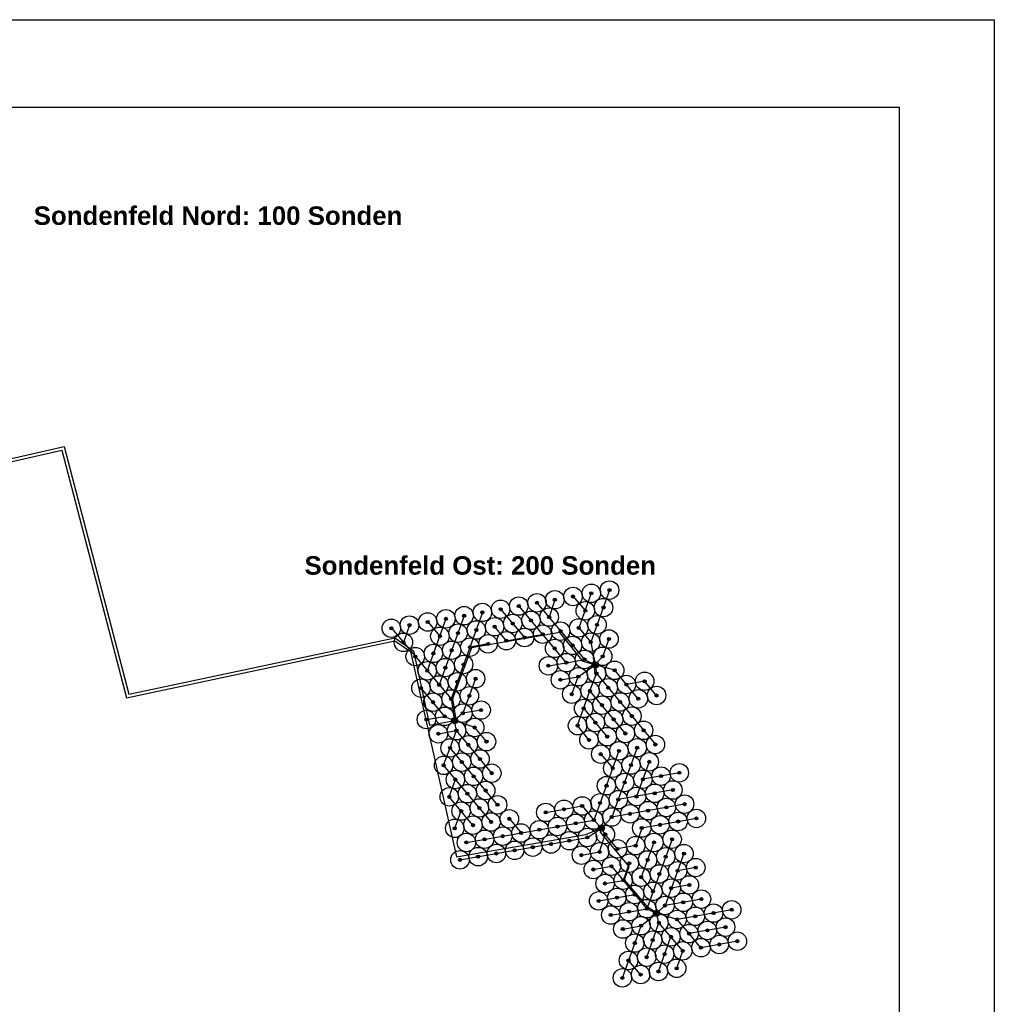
# Model space of a CAD drawing. Extents: x 17 to 811, y 16 to 574.
# Tile 3 of 3: x 494 to 811, y 255 to 574. Entities that reach past the tile are written whole.
import ezdxf

# ---------------------------------------------------------------- set-up
doc = ezdxf.new("R2010")
doc.units = 0
for name, color, linetype in [('LAGEPLAN', 7, 'Continuous'), ('RAHMEN', 7, 'Continuous'), ('SONDENFELDNORD', 7, 'Continuous'), ('SONDENFELDOST', 7, 'Continuous')]:
    doc.layers.add(name, color=color, linetype=linetype)
doc.styles.add('ARIALB', font='txt')

msp = doc.modelspace()

# ---------------------------------------------------------------- hatches: boundary and pattern name
at = {"layer": 'SONDENFELDOST', "linetype": 'Continuous'}
h = msp.add_hatch(color=5, dxfattribs=at)
edge = h.paths.add_edge_path()
edge.add_arc((673.76, 387.15), 0.5, 0, 360)
h = msp.add_hatch(color=5, dxfattribs=at)
edge = h.paths.add_edge_path()
edge.add_arc((679.68, 388.18), 0.5, 0, 360)
h = msp.add_hatch(color=5, dxfattribs=at)
edge = h.paths.add_edge_path()
edge.add_arc((685.59, 389.22), 0.5, 0, 360)
h = msp.add_hatch(color=5, dxfattribs=at)
edge = h.paths.add_edge_path()
edge.add_arc((656.15, 384.04), 0.5, 0, 360)
h = msp.add_hatch(color=5, dxfattribs=at)
edge = h.paths.add_edge_path()
edge.add_arc((662.05, 385.11), 0.5, 0, 360)
h = msp.add_hatch(color=5, dxfattribs=at)
edge = h.paths.add_edge_path()
edge.add_arc((667.85, 386.1), 0.5, 0, 360)
h = msp.add_hatch(color=5, dxfattribs=at)
edge = h.paths.add_edge_path()
edge.add_arc((683.64, 383.54), 0.5, 0, 360)
h = msp.add_hatch(color=5, dxfattribs=at)
edge = h.paths.add_edge_path()
edge.add_arc((632.48, 379.9), 0.5, 0, 360)
h = msp.add_hatch(color=5, dxfattribs=at)
edge = h.paths.add_edge_path()
edge.add_arc((638.41, 380.92), 0.5, 0, 360)
h = msp.add_hatch(color=5, dxfattribs=at)
edge = h.paths.add_edge_path()
edge.add_arc((644.32, 381.98), 0.5, 0, 360)
h = msp.add_hatch(color=5, dxfattribs=at)
edge = h.paths.add_edge_path()
edge.add_arc((650.24, 383.01), 0.5, 0, 360)
h = msp.add_hatch(color=5, dxfattribs=at)
edge = h.paths.add_edge_path()
edge.add_arc((666.01, 380.47), 0.5, 0, 360)
h = msp.add_hatch(color=5, dxfattribs=at)
edge = h.paths.add_edge_path()
edge.add_arc((677.73, 382.51), 0.5, 0, 360)
h = msp.add_hatch(color=5, dxfattribs=at)
edge = h.paths.add_edge_path()
edge.add_arc((614.78, 376.83), 0.5, 0, 360)
h = msp.add_hatch(color=5, dxfattribs=at)
edge = h.paths.add_edge_path()
edge.add_arc((620.67, 377.85), 0.5, 0, 360)
h = msp.add_hatch(color=5, dxfattribs=at)
edge = h.paths.add_edge_path()
edge.add_arc((626.58, 378.88), 0.5, 0, 360)
h = msp.add_hatch(color=5, dxfattribs=at)
edge = h.paths.add_edge_path()
edge.add_arc((648.29, 377.33), 0.5, 0, 360)
h = msp.add_hatch(color=5, dxfattribs=at)
edge = h.paths.add_edge_path()
edge.add_arc((654.2, 378.36), 0.5, 0, 360)
h = msp.add_hatch(color=5, dxfattribs=at)
edge = h.paths.add_edge_path()
edge.add_arc((660.11, 379.4), 0.5, 0, 360)
h = msp.add_hatch(color=5, dxfattribs=at)
edge = h.paths.add_edge_path()
edge.add_arc((675.62, 376.94), 0.5, 0, 360)
h = msp.add_hatch(color=5, dxfattribs=at)
edge = h.paths.add_edge_path()
edge.add_arc((681.54, 377.97), 0.5, 0, 360)
h = msp.add_hatch(color=5, dxfattribs=at)
edge = h.paths.add_edge_path()
edge.add_arc((630.54, 374.24), 0.5, 0, 360)
h = msp.add_hatch(color=5, dxfattribs=at)
edge = h.paths.add_edge_path()
edge.add_arc((636.45, 375.26), 0.5, 0, 360)
h = msp.add_hatch(color=5, dxfattribs=at)
edge = h.paths.add_edge_path()
edge.add_arc((642.37, 376.28), 0.5, 0, 360)
h = msp.add_hatch(color=5, dxfattribs=at)
edge = h.paths.add_edge_path()
edge.add_arc((658.01, 373.83), 0.5, 0, 360)
h = msp.add_hatch(color=5, dxfattribs=at)
edge = h.paths.add_edge_path()
edge.add_arc((663.91, 374.9), 0.5, 0, 360)
h = msp.add_hatch(color=5, dxfattribs=at)
edge = h.paths.add_edge_path()
edge.add_arc((669.71, 375.89), 0.5, 0, 360)
h = msp.add_hatch(color=5, dxfattribs=at)
edge = h.paths.add_edge_path()
edge.add_arc((618.69, 372.25), 0.5, 0, 360)
h = msp.add_hatch(color=5, dxfattribs=at)
edge = h.paths.add_edge_path()
edge.add_arc((640.27, 370.71), 0.5, 0, 360)
h = msp.add_hatch(color=5, dxfattribs=at)
edge = h.paths.add_edge_path()
edge.add_arc((646.18, 371.76), 0.5, 0, 360)
h = msp.add_hatch(color=5, dxfattribs=at)
edge = h.paths.add_edge_path()
edge.add_arc((652.1, 372.79), 0.5, 0, 360)
h = msp.add_hatch(color=5, dxfattribs=at)
edge = h.paths.add_edge_path()
edge.add_arc((673.6, 371.27), 0.5, 0, 360)
h = msp.add_hatch(color=5, dxfattribs=at)
edge = h.paths.add_edge_path()
edge.add_arc((679.51, 372.32), 0.5, 0, 360)
h = msp.add_hatch(color=5, dxfattribs=at)
edge = h.paths.add_edge_path()
edge.add_arc((685.42, 373.35), 0.5, 0, 360)
h = msp.add_hatch(color=5, dxfattribs=at)
edge = h.paths.add_edge_path()
edge.add_arc((622.53, 367.64), 0.5, 0, 360)
h = msp.add_hatch(color=5, dxfattribs=at)
edge = h.paths.add_edge_path()
edge.add_arc((628.44, 368.67), 0.5, 0, 360)
h = msp.add_hatch(color=5, dxfattribs=at)
edge = h.paths.add_edge_path()
edge.add_arc((634.34, 369.69), 0.5, 0, 360)
h = msp.add_hatch(color=5, dxfattribs=at)
edge = h.paths.add_edge_path()
edge.add_arc((667.79, 370.29), 0.5, 0, 360)
h = msp.add_hatch(color=5, dxfattribs=at)
edge = h.paths.add_edge_path()
edge.add_arc((683.39, 367.73), 0.5, 0, 360)
h = msp.add_hatch(color=5, dxfattribs=at)
edge = h.paths.add_edge_path()
edge.add_arc((632.32, 364.06), 0.5, 0, 360)
h = msp.add_hatch(color=5, dxfattribs=at)
edge = h.paths.add_edge_path()
edge.add_arc((638.23, 365.08), 0.5, 0, 360)
h = msp.add_hatch(color=5, dxfattribs=at)
edge = h.paths.add_edge_path()
edge.add_arc((665.76, 364.66), 0.5, 0, 360)
h = msp.add_hatch(color=5, dxfattribs=at)
edge = h.paths.add_edge_path()
edge.add_arc((671.57, 365.65), 0.5, 0, 360)
h = msp.add_hatch(color=5, dxfattribs=at)
edge = h.paths.add_edge_path()
edge.add_arc((677.48, 366.7), 0.5, 0, 360)
at = {"layer": 'SONDENFELDOST'}
h = msp.add_hatch(color=10, dxfattribs=at)
edge = h.paths.add_edge_path()
edge.add_arc((680.94, 364.96), 1, 0, 360)
at = {"layer": 'SONDENFELDOST', "linetype": 'Continuous'}
h = msp.add_hatch(color=5, dxfattribs=at)
edge = h.paths.add_edge_path()
edge.add_arc((626.42, 363.03), 0.5, 0, 360)
h = msp.add_hatch(color=5, dxfattribs=at)
edge = h.paths.add_edge_path()
edge.add_arc((675.46, 361.1), 0.5, 0, 360)
h = msp.add_hatch(color=5, dxfattribs=at)
edge = h.paths.add_edge_path()
edge.add_arc((681.37, 362.15), 0.5, 0, 360)
h = msp.add_hatch(color=5, dxfattribs=at)
edge = h.paths.add_edge_path()
edge.add_arc((687.28, 363.18), 0.5, 0, 360)
h = msp.add_hatch(color=5, dxfattribs=at)
edge = h.paths.add_edge_path()
edge.add_arc((630.29, 358.43), 0.5, 0, 360)
h = msp.add_hatch(color=5, dxfattribs=at)
edge = h.paths.add_edge_path()
edge.add_arc((636.2, 359.46), 0.5, 0, 360)
h = msp.add_hatch(color=5, dxfattribs=at)
edge = h.paths.add_edge_path()
edge.add_arc((642.12, 360.47), 0.5, 0, 360)
h = msp.add_hatch(color=5, dxfattribs=at)
edge = h.paths.add_edge_path()
edge.add_arc((669.65, 360.11), 0.5, 0, 360)
h = msp.add_hatch(color=5, dxfattribs=at)
edge = h.paths.add_edge_path()
edge.add_arc((685.18, 357.52), 0.5, 0, 360)
h = msp.add_hatch(color=5, dxfattribs=at)
edge = h.paths.add_edge_path()
edge.add_arc((691.09, 358.56), 0.5, 0, 360)
h = msp.add_hatch(color=5, dxfattribs=at)
edge = h.paths.add_edge_path()
edge.add_arc((696.99, 359.63), 0.5, 0, 360)
h = msp.add_hatch(color=5, dxfattribs=at)
edge = h.paths.add_edge_path()
edge.add_arc((624.39, 357.4), 0.5, 0, 360)
h = msp.add_hatch(color=5, dxfattribs=at)
edge = h.paths.add_edge_path()
edge.add_arc((640.09, 354.9), 0.5, 0, 360)
h = msp.add_hatch(color=5, dxfattribs=at)
edge = h.paths.add_edge_path()
edge.add_arc((673.35, 355.44), 0.5, 0, 360)
h = msp.add_hatch(color=5, dxfattribs=at)
edge = h.paths.add_edge_path()
edge.add_arc((679.26, 356.49), 0.5, 0, 360)
h = msp.add_hatch(color=5, dxfattribs=at)
edge = h.paths.add_edge_path()
edge.add_arc((700.86, 355.01), 0.5, 0, 360)
h = msp.add_hatch(color=5, dxfattribs=at)
edge = h.paths.add_edge_path()
edge.add_arc((628.28, 352.85), 0.5, 0, 360)
h = msp.add_hatch(color=5, dxfattribs=at)
edge = h.paths.add_edge_path()
edge.add_arc((634.19, 353.88), 0.5, 0, 360)
h = msp.add_hatch(color=5, dxfattribs=at)
edge = h.paths.add_edge_path()
edge.add_arc((683.13, 351.87), 0.5, 0, 360)
h = msp.add_hatch(color=5, dxfattribs=at)
edge = h.paths.add_edge_path()
edge.add_arc((689.04, 352.9), 0.5, 0, 360)
h = msp.add_hatch(color=5, dxfattribs=at)
edge = h.paths.add_edge_path()
edge.add_arc((694.95, 353.94), 0.5, 0, 360)
h = msp.add_hatch(color=5, dxfattribs=at)
edge = h.paths.add_edge_path()
edge.add_arc((632.08, 348.23), 0.5, 0, 360)
h = msp.add_hatch(color=5, dxfattribs=at)
edge = h.paths.add_edge_path()
edge.add_arc((637.98, 349.25), 0.5, 0, 360)
h = msp.add_hatch(color=5, dxfattribs=at)
edge = h.paths.add_edge_path()
edge.add_arc((643.91, 350.27), 0.5, 0, 360)
h = msp.add_hatch(color=5, dxfattribs=at)
edge = h.paths.add_edge_path()
edge.add_arc((677.22, 350.82), 0.5, 0, 360)
h = msp.add_hatch(color=5, dxfattribs=at)
edge = h.paths.add_edge_path()
edge.add_arc((692.85, 348.3), 0.5, 0, 360)
h = msp.add_hatch(color=5, dxfattribs=at)
edge = h.paths.add_edge_path()
edge.add_arc((626.17, 347.2), 0.5, 0, 360)
at = {"layer": 'SONDENFELDOST'}
h = msp.add_hatch(color=10, dxfattribs=at)
edge = h.paths.add_edge_path()
edge.add_arc((635.33, 346.87), 1, 0, 360)
at = {"layer": 'SONDENFELDOST', "linetype": 'Continuous'}
h = msp.add_hatch(color=5, dxfattribs=at)
edge = h.paths.add_edge_path()
edge.add_arc((675.22, 345.23), 0.5, 0, 360)
h = msp.add_hatch(color=5, dxfattribs=at)
edge = h.paths.add_edge_path()
edge.add_arc((681.02, 346.22), 0.5, 0, 360)
h = msp.add_hatch(color=5, dxfattribs=at)
edge = h.paths.add_edge_path()
edge.add_arc((686.94, 347.27), 0.5, 0, 360)
h = msp.add_hatch(color=5, dxfattribs=at)
edge = h.paths.add_edge_path()
edge.add_arc((630.04, 342.58), 0.5, 0, 360)
h = msp.add_hatch(color=5, dxfattribs=at)
edge = h.paths.add_edge_path()
edge.add_arc((635.94, 343.6), 0.5, 0, 360)
h = msp.add_hatch(color=5, dxfattribs=at)
edge = h.paths.add_edge_path()
edge.add_arc((641.85, 344.63), 0.5, 0, 360)
h = msp.add_hatch(color=5, dxfattribs=at)
edge = h.paths.add_edge_path()
edge.add_arc((684.83, 341.65), 0.5, 0, 360)
h = msp.add_hatch(color=5, dxfattribs=at)
edge = h.paths.add_edge_path()
edge.add_arc((690.75, 342.68), 0.5, 0, 360)
h = msp.add_hatch(color=5, dxfattribs=at)
edge = h.paths.add_edge_path()
edge.add_arc((696.66, 343.71), 0.5, 0, 360)
h = msp.add_hatch(color=5, dxfattribs=at)
edge = h.paths.add_edge_path()
edge.add_arc((639.75, 339), 0.5, 0, 360)
h = msp.add_hatch(color=5, dxfattribs=at)
edge = h.paths.add_edge_path()
edge.add_arc((645.66, 340.03), 0.5, 0, 360)
h = msp.add_hatch(color=5, dxfattribs=at)
edge = h.paths.add_edge_path()
edge.add_arc((678.92, 340.59), 0.5, 0, 360)
h = msp.add_hatch(color=5, dxfattribs=at)
edge = h.paths.add_edge_path()
edge.add_arc((700.49, 339.09), 0.5, 0, 360)
h = msp.add_hatch(color=5, dxfattribs=at)
edge = h.paths.add_edge_path()
edge.add_arc((633.85, 337.98), 0.5, 0, 360)
h = msp.add_hatch(color=5, dxfattribs=at)
edge = h.paths.add_edge_path()
edge.add_arc((682.75, 335.97), 0.5, 0, 360)
h = msp.add_hatch(color=5, dxfattribs=at)
edge = h.paths.add_edge_path()
edge.add_arc((688.66, 337.02), 0.5, 0, 360)
h = msp.add_hatch(color=5, dxfattribs=at)
edge = h.paths.add_edge_path()
edge.add_arc((694.57, 338.05), 0.5, 0, 360)
h = msp.add_hatch(color=5, dxfattribs=at)
edge = h.paths.add_edge_path()
edge.add_arc((631.74, 332.35), 0.5, 0, 360)
h = msp.add_hatch(color=5, dxfattribs=at)
edge = h.paths.add_edge_path()
edge.add_arc((637.65, 333.38), 0.5, 0, 360)
h = msp.add_hatch(color=5, dxfattribs=at)
edge = h.paths.add_edge_path()
edge.add_arc((643.55, 334.4), 0.5, 0, 360)
h = msp.add_hatch(color=5, dxfattribs=at)
edge = h.paths.add_edge_path()
edge.add_arc((692.58, 332.43), 0.5, 0, 360)
h = msp.add_hatch(color=5, dxfattribs=at)
edge = h.paths.add_edge_path()
edge.add_arc((698.49, 333.47), 0.5, 0, 360)
h = msp.add_hatch(color=5, dxfattribs=at)
edge = h.paths.add_edge_path()
edge.add_arc((641.48, 328.75), 0.5, 0, 360)
h = msp.add_hatch(color=5, dxfattribs=at)
edge = h.paths.add_edge_path()
edge.add_arc((647.38, 329.78), 0.5, 0, 360)
h = msp.add_hatch(color=5, dxfattribs=at)
edge = h.paths.add_edge_path()
edge.add_arc((686.66, 331.4), 0.5, 0, 360)
h = msp.add_hatch(color=5, dxfattribs=at)
edge = h.paths.add_edge_path()
edge.add_arc((702.34, 328.84), 0.5, 0, 360)
h = msp.add_hatch(color=5, dxfattribs=at)
edge = h.paths.add_edge_path()
edge.add_arc((708.24, 329.92), 0.5, 0, 360)
h = msp.add_hatch(color=5, dxfattribs=at)
edge = h.paths.add_edge_path()
edge.add_arc((635.57, 327.73), 0.5, 0, 360)
h = msp.add_hatch(color=5, dxfattribs=at)
edge = h.paths.add_edge_path()
edge.add_arc((684.61, 325.73), 0.5, 0, 360)
h = msp.add_hatch(color=5, dxfattribs=at)
edge = h.paths.add_edge_path()
edge.add_arc((690.52, 326.78), 0.5, 0, 360)
h = msp.add_hatch(color=5, dxfattribs=at)
edge = h.paths.add_edge_path()
edge.add_arc((696.43, 327.81), 0.5, 0, 360)
h = msp.add_hatch(color=5, dxfattribs=at)
edge = h.paths.add_edge_path()
edge.add_arc((639.48, 323.13), 0.5, 0, 360)
h = msp.add_hatch(color=5, dxfattribs=at)
edge = h.paths.add_edge_path()
edge.add_arc((645.39, 324.16), 0.5, 0, 360)
h = msp.add_hatch(color=5, dxfattribs=at)
edge = h.paths.add_edge_path()
edge.add_arc((700.27, 323.26), 0.5, 0, 360)
h = msp.add_hatch(color=5, dxfattribs=at)
edge = h.paths.add_edge_path()
edge.add_arc((706.17, 324.33), 0.5, 0, 360)
h = msp.add_hatch(color=5, dxfattribs=at)
edge = h.paths.add_edge_path()
edge.add_arc((633.58, 322.11), 0.5, 0, 360)
h = msp.add_hatch(color=5, dxfattribs=at)
edge = h.paths.add_edge_path()
edge.add_arc((649.24, 319.53), 0.5, 0, 360)
h = msp.add_hatch(color=5, dxfattribs=at)
edge = h.paths.add_edge_path()
edge.add_arc((676.73, 319.15), 0.5, 0, 360)
h = msp.add_hatch(color=5, dxfattribs=at)
edge = h.paths.add_edge_path()
edge.add_arc((682.53, 320.14), 0.5, 0, 360)
h = msp.add_hatch(color=5, dxfattribs=at)
edge = h.paths.add_edge_path()
edge.add_arc((688.44, 321.19), 0.5, 0, 360)
h = msp.add_hatch(color=5, dxfattribs=at)
edge = h.paths.add_edge_path()
edge.add_arc((694.36, 322.22), 0.5, 0, 360)
h = msp.add_hatch(color=5, dxfattribs=at)
edge = h.paths.add_edge_path()
edge.add_arc((709.96, 319.74), 0.5, 0, 360)
h = msp.add_hatch(color=5, dxfattribs=at)
edge = h.paths.add_edge_path()
edge.add_arc((637.43, 317.48), 0.5, 0, 360)
h = msp.add_hatch(color=5, dxfattribs=at)
edge = h.paths.add_edge_path()
edge.add_arc((643.33, 318.51), 0.5, 0, 360)
h = msp.add_hatch(color=5, dxfattribs=at)
edge = h.paths.add_edge_path()
edge.add_arc((664.91, 317.05), 0.5, 0, 360)
h = msp.add_hatch(color=5, dxfattribs=at)
edge = h.paths.add_edge_path()
edge.add_arc((670.82, 318.08), 0.5, 0, 360)
h = msp.add_hatch(color=5, dxfattribs=at)
edge = h.paths.add_edge_path()
edge.add_arc((692.23, 316.6), 0.5, 0, 360)
h = msp.add_hatch(color=5, dxfattribs=at)
edge = h.paths.add_edge_path()
edge.add_arc((698.14, 317.63), 0.5, 0, 360)
h = msp.add_hatch(color=5, dxfattribs=at)
edge = h.paths.add_edge_path()
edge.add_arc((704.06, 318.67), 0.5, 0, 360)
h = msp.add_hatch(color=5, dxfattribs=at)
edge = h.paths.add_edge_path()
edge.add_arc((641.26, 312.92), 0.5, 0, 360)
h = msp.add_hatch(color=5, dxfattribs=at)
edge = h.paths.add_edge_path()
edge.add_arc((647.16, 313.94), 0.5, 0, 360)
h = msp.add_hatch(color=5, dxfattribs=at)
edge = h.paths.add_edge_path()
edge.add_arc((653.09, 314.96), 0.5, 0, 360)
h = msp.add_hatch(color=5, dxfattribs=at)
edge = h.paths.add_edge_path()
edge.add_arc((674.61, 313.49), 0.5, 0, 360)
h = msp.add_hatch(color=5, dxfattribs=at)
edge = h.paths.add_edge_path()
edge.add_arc((680.51, 314.56), 0.5, 0, 360)
h = msp.add_hatch(color=5, dxfattribs=at)
edge = h.paths.add_edge_path()
edge.add_arc((686.32, 315.55), 0.5, 0, 360)
h = msp.add_hatch(color=5, dxfattribs=at)
edge = h.paths.add_edge_path()
edge.add_arc((701.97, 313.02), 0.5, 0, 360)
h = msp.add_hatch(color=5, dxfattribs=at)
edge = h.paths.add_edge_path()
edge.add_arc((707.87, 314.09), 0.5, 0, 360)
h = msp.add_hatch(color=5, dxfattribs=at)
edge = h.paths.add_edge_path()
edge.add_arc((713.79, 315.09), 0.5, 0, 360)
h = msp.add_hatch(color=5, dxfattribs=at)
edge = h.paths.add_edge_path()
edge.add_arc((635.35, 311.89), 0.5, 0, 360)
h = msp.add_hatch(color=5, dxfattribs=at)
edge = h.paths.add_edge_path()
edge.add_arc((656.88, 310.37), 0.5, 0, 360)
h = msp.add_hatch(color=5, dxfattribs=at)
edge = h.paths.add_edge_path()
edge.add_arc((662.79, 311.43), 0.5, 0, 360)
h = msp.add_hatch(color=5, dxfattribs=at)
edge = h.paths.add_edge_path()
edge.add_arc((668.7, 312.46), 0.5, 0, 360)
at = {"layer": 'SONDENFELDOST'}
h = msp.add_hatch(color=10, dxfattribs=at)
edge = h.paths.add_edge_path()
edge.add_arc((682.95, 311.97), 1, 0, 360)
at = {"layer": 'SONDENFELDOST', "linetype": 'Continuous'}
h = msp.add_hatch(color=5, dxfattribs=at)
edge = h.paths.add_edge_path()
edge.add_arc((684.23, 309.9), 0.5, 0, 360)
h = msp.add_hatch(color=5, dxfattribs=at)
edge = h.paths.add_edge_path()
edge.add_arc((696.06, 311.98), 0.5, 0, 360)
h = msp.add_hatch(color=5, dxfattribs=at)
edge = h.paths.add_edge_path()
edge.add_arc((639.14, 307.3), 0.5, 0, 360)
h = msp.add_hatch(color=5, dxfattribs=at)
edge = h.paths.add_edge_path()
edge.add_arc((645.05, 308.33), 0.5, 0, 360)
h = msp.add_hatch(color=5, dxfattribs=at)
edge = h.paths.add_edge_path()
edge.add_arc((650.95, 309.35), 0.5, 0, 360)
h = msp.add_hatch(color=5, dxfattribs=at)
edge = h.paths.add_edge_path()
edge.add_arc((666.62, 306.81), 0.5, 0, 360)
h = msp.add_hatch(color=5, dxfattribs=at)
edge = h.paths.add_edge_path()
edge.add_arc((672.53, 307.85), 0.5, 0, 360)
h = msp.add_hatch(color=5, dxfattribs=at)
edge = h.paths.add_edge_path()
edge.add_arc((678.43, 308.92), 0.5, 0, 360)
h = msp.add_hatch(color=5, dxfattribs=at)
edge = h.paths.add_edge_path()
edge.add_arc((700.01, 307.3), 0.5, 0, 360)
h = msp.add_hatch(color=5, dxfattribs=at)
edge = h.paths.add_edge_path()
edge.add_arc((705.92, 308.33), 0.5, 0, 360)
h = msp.add_hatch(color=5, dxfattribs=at)
edge = h.paths.add_edge_path()
edge.add_arc((648.87, 303.71), 0.5, 0, 360)
h = msp.add_hatch(color=5, dxfattribs=at)
edge = h.paths.add_edge_path()
edge.add_arc((654.79, 304.73), 0.5, 0, 360)
h = msp.add_hatch(color=5, dxfattribs=at)
edge = h.paths.add_edge_path()
edge.add_arc((660.7, 305.78), 0.5, 0, 360)
h = msp.add_hatch(color=5, dxfattribs=at)
edge = h.paths.add_edge_path()
edge.add_arc((682.38, 304.23), 0.5, 0, 360)
h = msp.add_hatch(color=5, dxfattribs=at)
edge = h.paths.add_edge_path()
edge.add_arc((688.19, 305.21), 0.5, 0, 360)
h = msp.add_hatch(color=5, dxfattribs=at)
edge = h.paths.add_edge_path()
edge.add_arc((694.1, 306.27), 0.5, 0, 360)
h = msp.add_hatch(color=5, dxfattribs=at)
edge = h.paths.add_edge_path()
edge.add_arc((709.76, 303.68), 0.5, 0, 360)
h = msp.add_hatch(color=5, dxfattribs=at)
edge = h.paths.add_edge_path()
edge.add_arc((637.06, 301.66), 0.5, 0, 360)
h = msp.add_hatch(color=5, dxfattribs=at)
edge = h.paths.add_edge_path()
edge.add_arc((642.96, 302.69), 0.5, 0, 360)
h = msp.add_hatch(color=5, dxfattribs=at)
edge = h.paths.add_edge_path()
edge.add_arc((676.48, 303.16), 0.5, 0, 360)
h = msp.add_hatch(color=5, dxfattribs=at)
edge = h.paths.add_edge_path()
edge.add_arc((692.02, 300.56), 0.5, 0, 360)
h = msp.add_hatch(color=5, dxfattribs=at)
edge = h.paths.add_edge_path()
edge.add_arc((697.94, 301.61), 0.5, 0, 360)
h = msp.add_hatch(color=5, dxfattribs=at)
edge = h.paths.add_edge_path()
edge.add_arc((703.85, 302.65), 0.5, 0, 360)
h = msp.add_hatch(color=5, dxfattribs=at)
edge = h.paths.add_edge_path()
edge.add_arc((680.32, 298.51), 0.5, 0, 360)
h = msp.add_hatch(color=5, dxfattribs=at)
edge = h.paths.add_edge_path()
edge.add_arc((686.22, 299.58), 0.5, 0, 360)
h = msp.add_hatch(color=5, dxfattribs=at)
edge = h.paths.add_edge_path()
edge.add_arc((701.77, 297.07), 0.5, 0, 360)
h = msp.add_hatch(color=5, dxfattribs=at)
edge = h.paths.add_edge_path()
edge.add_arc((707.69, 298.1), 0.5, 0, 360)
h = msp.add_hatch(color=5, dxfattribs=at)
edge = h.paths.add_edge_path()
edge.add_arc((713.6, 299.14), 0.5, 0, 360)
h = msp.add_hatch(color=5, dxfattribs=at)
edge = h.paths.add_edge_path()
edge.add_arc((684.15, 293.96), 0.5, 0, 360)
h = msp.add_hatch(color=5, dxfattribs=at)
edge = h.paths.add_edge_path()
edge.add_arc((690.06, 295.04), 0.5, 0, 360)
h = msp.add_hatch(color=5, dxfattribs=at)
edge = h.paths.add_edge_path()
edge.add_arc((695.86, 296.02), 0.5, 0, 360)
h = msp.add_hatch(color=5, dxfattribs=at)
edge = h.paths.add_edge_path()
edge.add_arc((693.79, 290.39), 0.5, 0, 360)
h = msp.add_hatch(color=5, dxfattribs=at)
edge = h.paths.add_edge_path()
edge.add_arc((699.7, 291.44), 0.5, 0, 360)
h = msp.add_hatch(color=5, dxfattribs=at)
edge = h.paths.add_edge_path()
edge.add_arc((705.62, 292.47), 0.5, 0, 360)
h = msp.add_hatch(color=5, dxfattribs=at)
edge = h.paths.add_edge_path()
edge.add_arc((711.53, 293.51), 0.5, 0, 360)
h = msp.add_hatch(color=5, dxfattribs=at)
edge = h.paths.add_edge_path()
edge.add_arc((682.09, 288.33), 0.5, 0, 360)
h = msp.add_hatch(color=5, dxfattribs=at)
edge = h.paths.add_edge_path()
edge.add_arc((687.99, 289.41), 0.5, 0, 360)
h = msp.add_hatch(color=5, dxfattribs=at)
edge = h.paths.add_edge_path()
edge.add_arc((709.53, 287.87), 0.5, 0, 360)
h = msp.add_hatch(color=5, dxfattribs=at)
edge = h.paths.add_edge_path()
edge.add_arc((715.44, 288.91), 0.5, 0, 360)
h = msp.add_hatch(color=5, dxfattribs=at)
edge = h.paths.add_edge_path()
edge.add_arc((691.9, 284.8), 0.5, 0, 360)
h = msp.add_hatch(color=5, dxfattribs=at)
edge = h.paths.add_edge_path()
edge.add_arc((697.7, 285.79), 0.5, 0, 360)
at = {"layer": 'SONDENFELDOST'}
h = msp.add_hatch(color=10, dxfattribs=at)
edge = h.paths.add_edge_path()
edge.add_arc((700.84, 284.33), 1, 0, 360)
at = {"layer": 'SONDENFELDOST', "linetype": 'Continuous'}
h = msp.add_hatch(color=5, dxfattribs=at)
edge = h.paths.add_edge_path()
edge.add_arc((703.61, 286.84), 0.5, 0, 360)
h = msp.add_hatch(color=5, dxfattribs=at)
edge = h.paths.add_edge_path()
edge.add_arc((719.36, 284.37), 0.5, 0, 360)
h = msp.add_hatch(color=5, dxfattribs=at)
edge = h.paths.add_edge_path()
edge.add_arc((725.26, 285.44), 0.5, 0, 360)
h = msp.add_hatch(color=5, dxfattribs=at)
edge = h.paths.add_edge_path()
edge.add_arc((685.99, 283.73), 0.5, 0, 360)
h = msp.add_hatch(color=5, dxfattribs=at)
edge = h.paths.add_edge_path()
edge.add_arc((701.62, 281.25), 0.5, 0, 360)
h = msp.add_hatch(color=5, dxfattribs=at)
edge = h.paths.add_edge_path()
edge.add_arc((707.54, 282.3), 0.5, 0, 360)
h = msp.add_hatch(color=5, dxfattribs=at)
edge = h.paths.add_edge_path()
edge.add_arc((713.45, 283.33), 0.5, 0, 360)
h = msp.add_hatch(color=5, dxfattribs=at)
edge = h.paths.add_edge_path()
edge.add_arc((689.92, 279.2), 0.5, 0, 360)
h = msp.add_hatch(color=5, dxfattribs=at)
edge = h.paths.add_edge_path()
edge.add_arc((695.82, 280.27), 0.5, 0, 360)
h = msp.add_hatch(color=5, dxfattribs=at)
edge = h.paths.add_edge_path()
edge.add_arc((711.44, 277.69), 0.5, 0, 360)
h = msp.add_hatch(color=5, dxfattribs=at)
edge = h.paths.add_edge_path()
edge.add_arc((717.35, 278.73), 0.5, 0, 360)
h = msp.add_hatch(color=5, dxfattribs=at)
edge = h.paths.add_edge_path()
edge.add_arc((723.25, 279.8), 0.5, 0, 360)
h = msp.add_hatch(color=5, dxfattribs=at)
edge = h.paths.add_edge_path()
edge.add_arc((693.81, 274.63), 0.5, 0, 360)
h = msp.add_hatch(color=5, dxfattribs=at)
edge = h.paths.add_edge_path()
edge.add_arc((699.61, 275.61), 0.5, 0, 360)
h = msp.add_hatch(color=5, dxfattribs=at)
edge = h.paths.add_edge_path()
edge.add_arc((705.53, 276.66), 0.5, 0, 360)
h = msp.add_hatch(color=5, dxfattribs=at)
edge = h.paths.add_edge_path()
edge.add_arc((727.11, 275.24), 0.5, 0, 360)
h = msp.add_hatch(color=5, dxfattribs=at)
edge = h.paths.add_edge_path()
edge.add_arc((709.38, 272.1), 0.5, 0, 360)
h = msp.add_hatch(color=5, dxfattribs=at)
edge = h.paths.add_edge_path()
edge.add_arc((715.29, 273.13), 0.5, 0, 360)
h = msp.add_hatch(color=5, dxfattribs=at)
edge = h.paths.add_edge_path()
edge.add_arc((721.21, 274.17), 0.5, 0, 360)
h = msp.add_hatch(color=5, dxfattribs=at)
edge = h.paths.add_edge_path()
edge.add_arc((691.76, 268.99), 0.5, 0, 360)
h = msp.add_hatch(color=5, dxfattribs=at)
edge = h.paths.add_edge_path()
edge.add_arc((697.66, 270.06), 0.5, 0, 360)
h = msp.add_hatch(color=5, dxfattribs=at)
edge = h.paths.add_edge_path()
edge.add_arc((703.47, 271.05), 0.5, 0, 360)
h = msp.add_hatch(color=5, dxfattribs=at)
edge = h.paths.add_edge_path()
edge.add_arc((701.49, 265.39), 0.5, 0, 360)
h = msp.add_hatch(color=5, dxfattribs=at)
edge = h.paths.add_edge_path()
edge.add_arc((707.4, 266.44), 0.5, 0, 360)
h = msp.add_hatch(color=5, dxfattribs=at)
edge = h.paths.add_edge_path()
edge.add_arc((689.78, 263.33), 0.5, 0, 360)
h = msp.add_hatch(color=5, dxfattribs=at)
edge = h.paths.add_edge_path()
edge.add_arc((695.69, 264.41), 0.5, 0, 360)

# ---------------------------------------------------------------- linework, layer by layer
at = {"layer": 'LAGEPLAN', "color": 9, "linetype": 'Continuous'}
msp.add_lwpolyline([(51.06, 545.96), (779.67, 545.96), (779.67, 141.12), (51.06, 141.12)], close=True, dxfattribs=at)
at = {"layer": 'RAHMEN', "color": 0, "linetype": 'ByBlock'}
msp.add_lwpolyline([(16.78, 574.4), (810.5, 574.4), (810.5, 16.32), (16.78, 16.32)], close=True, dxfattribs=at)
at = {"layer": 'RAHMEN', "color": 5}
msp.add_lwpolyline([(441.69, 424.12), (442.71, 419.84), (507.85, 434.6), (528.8, 354.25), (615.92, 372.8), (620.99, 369.33), (635.95, 302.59), (677.91, 309.88), (682.79, 311.96)], dxfattribs=at)
at = {"layer": 'SONDENFELDOST', "color": 3}
for p, q in [((669.51, 375.41), (640.76, 370.47)), ((677.05, 366.07), (669.51, 375.41)), ((640.76, 370.47), (634.62, 353.89)), ((680.94, 364.96), (677.05, 366.07)), ((680.87, 362.24), (680.94, 364.96)), ((634.62, 353.89), (635.55, 347.82)), ((635.55, 347.82), (635.33, 346.87)), ((682.7, 310.66), (682.95, 311.97)), ((691.97, 299.5), (682.7, 310.66)), ((682.95, 311.97), (682.76, 312.95)), ((690.44, 295.14), (691.97, 299.5)), ((697.99, 286.34), (690.44, 295.14)), ((700.84, 284.33), (697.99, 286.34))]:
    msp.add_line(p, q, dxfattribs=at)
at = {"layer": 'SONDENFELDOST', "color": 5}
msp.add_lwpolyline([(442.67, 424.35), (443.45, 421.03), (508.58, 435.79), (529.53, 355.43), (615.93, 373.78), (621.96, 369.56), (627.16, 345.33), (635.33, 346.87)], dxfattribs=at)
at = {"layer": 'SONDENFELDOST', "color": 94}
for points in [[(673.76, 387.15), (677.65, 382.56)], [(679.68, 388.18), (675.62, 376.94), (679.51, 372.32)], [(685.59, 389.22), (679.51, 372.32), (680.94, 364.96)], [(656.15, 384.04), (671.57, 365.65), (677.48, 366.7)], [(662.05, 385.11), (677.48, 366.7), (680.94, 364.96), (681.37, 362.15), (700.49, 339.09)], [(667.85, 386.1), (666.01, 380.47)], [(638.41, 380.92), (630.29, 358.43)], [(644.32, 381.98), (634.19, 353.88)], [(650.24, 383.01), (658.01, 373.83), (663.86, 374.85)], [(620.67, 377.85), (618.69, 372.25)], [(632.48, 379.9), (626.42, 363.03)], [(626.58, 378.88), (630.54, 374.24)], [(648.29, 377.33), (652.1, 372.79), (658.01, 373.83)], [(614.78, 376.83), (634.19, 353.88), (635.33, 346.87)], [(646.18, 371.76), (640.27, 370.71)], [(685.42, 373.35), (683.39, 367.73), (680.94, 364.96)], [(665.76, 364.66), (671.57, 365.65)], [(669.65, 360.11), (675.46, 361.1), (680.94, 364.96)], [(694.95, 353.94), (687.28, 363.18), (680.94, 364.96)], [(690.75, 342.68), (679.26, 356.49), (681.37, 362.15)], [(642.12, 360.47), (637.98, 349.25)], [(673.35, 355.44), (675.46, 361.1)], [(700.86, 355.01), (696.99, 359.63), (691.09, 358.56)], [(624.39, 357.4), (632.08, 348.23), (635.33, 346.87)], [(675.22, 345.23), (679.26, 356.49)], [(643.91, 350.27), (637.98, 349.25), (635.33, 346.87)], [(684.83, 341.65), (677.24, 350.86)], [(626.17, 347.2), (632.08, 348.23)], [(647.38, 329.78), (635.94, 343.6), (635.33, 346.87)], [(645.66, 340.03), (641.85, 344.63), (635.33, 346.87)], [(678.92, 340.59), (675.22, 345.23)], [(630.04, 342.58), (635.94, 343.6)], [(649.24, 319.53), (633.85, 337.98), (635.94, 343.6)], [(647.16, 313.94), (631.74, 332.35), (633.85, 337.98)], [(688.66, 337.02), (682.53, 320.14), (680.51, 314.56)], [(682.75, 335.97), (686.66, 331.4)], [(694.57, 338.05), (688.44, 321.19)], [(698.49, 333.47), (696.43, 327.81)], [(708.24, 329.92), (696.43, 327.81), (694.36, 322.22)], [(641.26, 312.92), (633.58, 322.11), (635.57, 327.73)], [(706.17, 324.33), (688.44, 321.19), (686.32, 315.55)], [(709.96, 319.74), (686.32, 315.55), (682.95, 311.97)], [(635.35, 311.89), (637.42, 317.51)], [(664.91, 317.05), (676.73, 319.15), (680.51, 314.56)], [(639.14, 307.3), (680.51, 314.56), (682.95, 311.97)], [(653.09, 314.96), (656.88, 310.37)], [(713.79, 315.09), (696.06, 311.98), (694.1, 306.27), (688.19, 305.21), (684.23, 309.9), (682.95, 311.97)], [(637.06, 301.66), (678.43, 308.92), (682.95, 311.97)], [(676.48, 303.16), (682.38, 304.23), (684.23, 309.9)], [(700.01, 307.3), (695.86, 296.02), (699.7, 291.44)], [(705.92, 308.33), (697.7, 285.79), (700.84, 284.33)], [(709.76, 303.68), (703.61, 286.84), (700.84, 284.33)], [(692.02, 300.56), (690.01, 294.98)], [(680.32, 298.51), (686.22, 299.58), (693.79, 290.39)], [(713.6, 299.14), (707.69, 298.1)], [(684.15, 293.96), (690.01, 294.98)], [(711.53, 293.51), (705.62, 292.47)], [(682.09, 288.33), (693.79, 290.39), (697.7, 285.79)], [(715.44, 288.91), (703.61, 286.84)], [(685.99, 283.73), (697.7, 285.79)], [(725.26, 285.44), (707.54, 282.3), (700.84, 284.33)], [(689.78, 263.33), (695.82, 280.27), (700.84, 284.33)], [(701.49, 265.39), (705.53, 276.66), (701.62, 281.25), (700.84, 284.33)], [(723.25, 279.8), (711.44, 277.69), (707.54, 282.3)], [(689.92, 279.2), (695.82, 280.27)], [(697.66, 270.06), (701.62, 281.25)], [(707.4, 266.44), (709.38, 272.1), (705.53, 276.66)], [(727.11, 275.24), (715.29, 273.13), (711.44, 277.69)], [(695.69, 264.41), (691.76, 268.99)]]:
    msp.add_lwpolyline(points, dxfattribs=at)
at = {"layer": 'SONDENFELDOST', "color": 1, "linetype": 'Continuous'}
for centre, radius in [((673.76, 387.15), 3), ((679.68, 388.18), 3), ((685.59, 389.22), 3), ((656.15, 384.04), 3), ((662.05, 385.11), 3), ((667.85, 386.1), 3), ((673.76, 387.15), 0.5), ((679.68, 388.18), 0.5), ((685.59, 389.22), 0.5), ((638.41, 380.92), 3), ((644.32, 381.98), 3), ((650.24, 383.01), 3), ((656.15, 384.04), 0.5), ((662.05, 385.11), 0.5), ((667.85, 386.1), 0.5), ((677.73, 382.51), 3), ((683.64, 383.54), 3), ((683.64, 383.54), 0.5), ((620.67, 377.85), 3), ((626.58, 378.88), 3), ((632.48, 379.9), 3), ((632.48, 379.9), 0.5), ((638.41, 380.92), 0.5), ((644.32, 381.98), 0.5), ((650.24, 383.01), 0.5), ((654.2, 378.36), 3), ((660.11, 379.4), 3), ((666.01, 380.47), 3), ((666.01, 380.47), 0.5), ((677.73, 382.51), 0.5), ((681.54, 377.97), 3), ((614.78, 376.83), 3), ((614.78, 376.83), 0.5), ((620.67, 377.85), 0.5), ((626.58, 378.88), 0.5), ((630.54, 374.24), 3), ((636.45, 375.26), 3), ((642.37, 376.28), 3), ((648.29, 377.33), 3), ((648.29, 377.33), 0.5), ((654.2, 378.36), 0.5), ((660.11, 379.4), 0.5), ((663.91, 374.9), 3), ((669.71, 375.89), 3), ((675.62, 376.94), 3), ((675.62, 376.94), 0.5), ((681.54, 377.97), 0.5), ((618.69, 372.25), 3), ((630.54, 374.24), 0.5), ((636.45, 375.26), 0.5), ((642.37, 376.28), 0.5), ((646.18, 371.76), 3), ((652.1, 372.79), 3), ((658.01, 373.83), 3), ((658.01, 373.83), 0.5), ((663.91, 374.9), 0.5), ((669.71, 375.89), 0.5), ((673.6, 371.27), 3), ((679.51, 372.32), 3), ((685.42, 373.35), 3), ((618.69, 372.25), 0.5), ((628.44, 368.67), 3), ((634.34, 369.69), 3), ((640.27, 370.71), 3), ((640.27, 370.71), 0.5), ((646.18, 371.76), 0.5), ((652.1, 372.79), 0.5), ((667.79, 370.29), 3), ((673.6, 371.27), 0.5), ((679.51, 372.32), 0.5), ((685.42, 373.35), 0.5), ((622.53, 367.64), 3), ((622.53, 367.64), 0.5), ((628.44, 368.67), 0.5), ((634.34, 369.69), 0.5), ((638.23, 365.08), 3), ((665.76, 364.66), 3), ((667.79, 370.29), 0.5), ((671.57, 365.65), 3), ((677.48, 366.7), 3), ((683.39, 367.73), 3), ((683.39, 367.73), 0.5), ((626.42, 363.03), 3), ((632.32, 364.06), 3), ((632.32, 364.06), 0.5), ((638.23, 365.08), 0.5), ((665.76, 364.66), 0.5), ((671.57, 365.65), 0.5), ((677.48, 366.7), 0.5), ((681.37, 362.15), 3), ((687.28, 363.18), 3), ((626.42, 363.03), 0.5), ((630.29, 358.43), 3), ((636.2, 359.46), 3), ((642.12, 360.47), 3), ((669.65, 360.11), 3), ((675.46, 361.1), 3), ((675.46, 361.1), 0.5), ((681.37, 362.15), 0.5), ((687.28, 363.18), 0.5), ((691.09, 358.56), 3), ((696.99, 359.63), 3), ((624.39, 357.4), 3), ((630.29, 358.43), 0.5), ((636.2, 359.46), 0.5), ((642.12, 360.47), 0.5), ((669.65, 360.11), 0.5), ((673.35, 355.44), 3), ((679.26, 356.49), 3), ((685.18, 357.52), 3), ((685.18, 357.52), 0.5), ((691.09, 358.56), 0.5), ((696.99, 359.63), 0.5), ((624.39, 357.4), 0.5), ((628.28, 352.85), 3), ((634.19, 353.88), 3), ((640.09, 354.9), 3), ((640.09, 354.9), 0.5), ((673.35, 355.44), 0.5), ((679.26, 356.49), 0.5), ((683.13, 351.87), 3), ((689.04, 352.9), 3), ((694.95, 353.94), 3), ((700.86, 355.01), 3), ((700.86, 355.01), 0.5), ((628.28, 352.85), 0.5), ((634.19, 353.88), 0.5), ((637.98, 349.25), 3), ((643.91, 350.27), 3), ((677.22, 350.82), 3), ((683.13, 351.87), 0.5), ((689.04, 352.9), 0.5), ((694.95, 353.94), 0.5), ((626.17, 347.2), 3), ((632.08, 348.23), 3), ((632.08, 348.23), 0.5), ((637.98, 349.25), 0.5), ((643.91, 350.27), 0.5), ((677.22, 350.82), 0.5), ((681.02, 346.22), 3), ((686.94, 347.27), 3), ((692.85, 348.3), 3), ((692.85, 348.3), 0.5), ((626.17, 347.2), 0.5), ((630.04, 342.58), 3), ((635.94, 343.6), 3), ((641.85, 344.63), 3), ((675.22, 345.23), 3), ((675.22, 345.23), 0.5), ((681.02, 346.22), 0.5), ((686.94, 347.27), 0.5), ((690.75, 342.68), 3), ((696.66, 343.71), 3), ((630.04, 342.58), 0.5), ((635.94, 343.6), 0.5), ((641.85, 344.63), 0.5), ((645.66, 340.03), 3), ((678.92, 340.59), 3), ((684.83, 341.65), 3), ((684.83, 341.65), 0.5), ((690.75, 342.68), 0.5), ((696.66, 343.71), 0.5), ((700.49, 339.09), 3), ((633.85, 337.98), 3), ((639.75, 339), 3), ((639.75, 339), 0.5), ((645.66, 340.03), 0.5), ((678.92, 340.59), 0.5), ((682.75, 335.97), 3), ((688.66, 337.02), 3), ((694.57, 338.05), 3), ((700.49, 339.09), 0.5), ((633.85, 337.98), 0.5), ((637.65, 333.38), 3), ((643.55, 334.4), 3), ((682.75, 335.97), 0.5), ((688.66, 337.02), 0.5), ((694.57, 338.05), 0.5), ((698.49, 333.47), 3), ((631.74, 332.35), 3), ((631.74, 332.35), 0.5), ((637.65, 333.38), 0.5), ((643.55, 334.4), 0.5), ((647.38, 329.78), 3), ((686.66, 331.4), 3), ((692.58, 332.43), 3), ((692.58, 332.43), 0.5), ((698.49, 333.47), 0.5), ((708.24, 329.92), 3), ((635.57, 327.73), 3), ((641.48, 328.75), 3), ((641.48, 328.75), 0.5), ((647.38, 329.78), 0.5), ((686.66, 331.4), 0.5), ((690.52, 326.78), 3), ((696.43, 327.81), 3), ((702.34, 328.84), 3), ((702.34, 328.84), 0.5), ((708.24, 329.92), 0.5), ((635.57, 327.73), 0.5), ((639.48, 323.13), 3), ((645.39, 324.16), 3), ((684.61, 325.73), 3), ((684.61, 325.73), 0.5), ((690.52, 326.78), 0.5), ((696.43, 327.81), 0.5), ((700.27, 323.26), 3), ((706.17, 324.33), 3), ((633.58, 322.11), 3), ((639.48, 323.13), 0.5), ((645.39, 324.16), 0.5), ((682.53, 320.14), 3), ((688.44, 321.19), 3), ((694.36, 322.22), 3), ((700.27, 323.26), 0.5), ((706.17, 324.33), 0.5), ((633.58, 322.11), 0.5), ((637.43, 317.48), 3), ((643.33, 318.51), 3), ((649.24, 319.53), 3), ((649.24, 319.53), 0.5), ((664.91, 317.05), 3), ((670.82, 318.08), 3), ((676.73, 319.15), 3), ((676.73, 319.15), 0.5), ((682.53, 320.14), 0.5), ((688.44, 321.19), 0.5), ((694.36, 322.22), 0.5), ((698.14, 317.63), 3), ((704.06, 318.67), 3), ((709.96, 319.74), 3), ((709.96, 319.74), 0.5), ((637.43, 317.48), 0.5), ((643.33, 318.51), 0.5), ((647.16, 313.94), 3), ((653.09, 314.96), 3), ((664.91, 317.05), 0.5), ((670.82, 318.08), 0.5), ((674.61, 313.49), 3), ((680.51, 314.56), 3), ((686.32, 315.55), 3), ((692.23, 316.6), 3), ((692.23, 316.6), 0.5), ((698.14, 317.63), 0.5), ((704.06, 318.67), 0.5), ((707.87, 314.09), 3), ((713.79, 315.09), 3), ((635.35, 311.89), 3), ((641.26, 312.92), 3), ((641.26, 312.92), 0.5), ((647.16, 313.94), 0.5), ((653.09, 314.96), 0.5), ((656.88, 310.37), 3), ((662.79, 311.43), 3), ((668.7, 312.46), 3), ((674.61, 313.49), 0.5), ((680.51, 314.56), 0.5), ((686.32, 315.55), 0.5), ((696.06, 311.98), 3), ((701.97, 313.02), 3), ((701.97, 313.02), 0.5), ((707.87, 314.09), 0.5), ((713.79, 315.09), 0.5), ((635.35, 311.89), 0.5), ((639.14, 307.3), 3), ((645.05, 308.33), 3), ((650.95, 309.35), 3), ((656.88, 310.37), 0.5), ((662.79, 311.43), 0.5), ((668.7, 312.46), 0.5), ((672.53, 307.85), 3), ((678.43, 308.92), 3), ((684.23, 309.9), 3), ((684.23, 309.9), 0.5), ((696.06, 311.98), 0.5), ((700.01, 307.3), 3), ((705.92, 308.33), 3), ((639.14, 307.3), 0.5), ((645.05, 308.33), 0.5), ((650.95, 309.35), 0.5), ((654.79, 304.73), 3), ((660.7, 305.78), 3), ((666.62, 306.81), 3), ((666.62, 306.81), 0.5), ((672.53, 307.85), 0.5), ((678.43, 308.92), 0.5), ((682.38, 304.23), 3), ((688.19, 305.21), 3), ((694.1, 306.27), 3), ((700.01, 307.3), 0.5), ((705.92, 308.33), 0.5), ((637.06, 301.66), 3), ((642.96, 302.69), 3), ((648.87, 303.71), 3), ((648.87, 303.71), 0.5), ((654.79, 304.73), 0.5), ((660.7, 305.78), 0.5), ((676.48, 303.16), 3), ((682.38, 304.23), 0.5), ((688.19, 305.21), 0.5), ((694.1, 306.27), 0.5), ((697.94, 301.61), 3), ((703.85, 302.65), 3), ((709.76, 303.68), 3), ((709.76, 303.68), 0.5), ((637.06, 301.66), 0.5), ((642.96, 302.69), 0.5), ((676.48, 303.16), 0.5), ((680.32, 298.51), 3), ((686.22, 299.58), 3), ((692.02, 300.56), 3), ((692.02, 300.56), 0.5), ((697.94, 301.61), 0.5), ((703.85, 302.65), 0.5), ((707.69, 298.1), 3), ((713.6, 299.14), 3), ((680.32, 298.51), 0.5), ((686.22, 299.58), 0.5), ((690.06, 295.04), 3), ((695.86, 296.02), 3), ((701.77, 297.07), 3), ((701.77, 297.07), 0.5), ((707.69, 298.1), 0.5), ((713.6, 299.14), 0.5), ((684.15, 293.96), 3), ((684.15, 293.96), 0.5), ((690.06, 295.04), 0.5), ((695.86, 296.02), 0.5), ((699.7, 291.44), 3), ((705.62, 292.47), 3), ((711.53, 293.51), 3), ((682.09, 288.33), 3), ((687.99, 289.41), 3), ((693.79, 290.39), 3), ((693.79, 290.39), 0.5), ((699.7, 291.44), 0.5), ((705.62, 292.47), 0.5), ((711.53, 293.51), 0.5), ((715.44, 288.91), 3), ((682.09, 288.33), 0.5), ((687.99, 289.41), 0.5), ((691.9, 284.8), 3), ((697.7, 285.79), 3), ((703.61, 286.84), 3), ((709.53, 287.87), 3), ((709.53, 287.87), 0.5), ((715.44, 288.91), 0.5), ((725.26, 285.44), 3), ((685.99, 283.73), 3), ((691.9, 284.8), 0.5), ((697.7, 285.79), 0.5), ((703.61, 286.84), 0.5), ((707.54, 282.3), 3), ((713.45, 283.33), 3), ((719.36, 284.37), 3), ((719.36, 284.37), 0.5), ((725.26, 285.44), 0.5), ((685.99, 283.73), 0.5), ((689.92, 279.2), 3), ((695.82, 280.27), 3), ((701.62, 281.25), 3), ((701.62, 281.25), 0.5), ((707.54, 282.3), 0.5), ((713.45, 283.33), 0.5), ((717.35, 278.73), 3), ((723.25, 279.8), 3), ((689.92, 279.2), 0.5), ((695.82, 280.27), 0.5), ((699.61, 275.61), 3), ((705.53, 276.66), 3), ((711.44, 277.69), 3), ((711.44, 277.69), 0.5), ((717.35, 278.73), 0.5), ((723.25, 279.8), 0.5), ((727.11, 275.24), 3), ((693.81, 274.63), 3), ((693.81, 274.63), 0.5), ((699.61, 275.61), 0.5), ((705.53, 276.66), 0.5), ((709.38, 272.1), 3), ((715.29, 273.13), 3), ((721.21, 274.17), 3), ((727.11, 275.24), 0.5), ((691.76, 268.99), 3), ((697.66, 270.06), 3), ((703.47, 271.05), 3), ((709.38, 272.1), 0.5), ((715.29, 273.13), 0.5), ((721.21, 274.17), 0.5), ((691.76, 268.99), 0.5), ((697.66, 270.06), 0.5), ((703.47, 271.05), 0.5), ((707.4, 266.44), 3), ((689.78, 263.33), 3), ((695.69, 264.41), 3), ((701.49, 265.39), 3), ((701.49, 265.39), 0.5), ((707.4, 266.44), 0.5), ((689.78, 263.33), 0.5), ((695.69, 264.41), 0.5)]:
    msp.add_circle(centre, radius, dxfattribs=at)
at = {"layer": 'SONDENFELDOST', "color": 5}
for centre in [(680.94, 364.96), (635.33, 346.87), (682.95, 311.97), (700.84, 284.33)]:
    msp.add_circle(centre, 1, dxfattribs=at)

# ---------------------------------------------------------------- texts
at = {"layer": 'SONDENFELDNORD', "color": 94, "linetype": 'Continuous', "style": 'ARIALB'}
msp.add_text('Sondenfeld Nord: 100 Sonden', height=6, dxfattribs=at).set_placement((498.69, 507.79))
at = {"layer": 'SONDENFELDOST', "color": 94, "linetype": 'Continuous', "style": 'ARIALB'}
msp.add_text('Sondenfeld Ost: 200 Sonden', height=6, dxfattribs=at).set_placement((586.59, 394.23))

doc.saveas('drawing.dxf')
